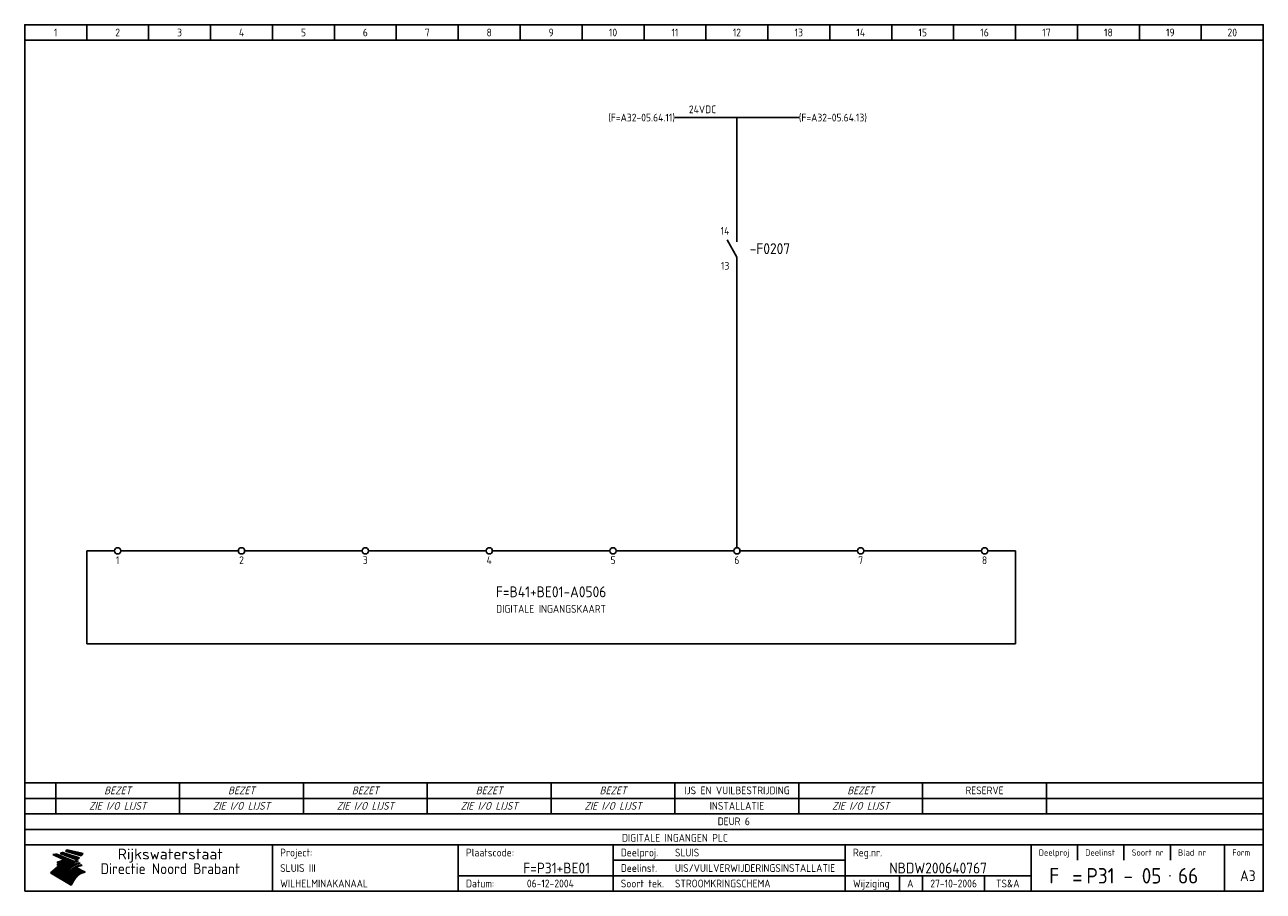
# Model space of a CAD drawing. Extents: x 10 to 410, y 10 to 290.
import ezdxf
from ezdxf.enums import TextEntityAlignment as Align

# ---------------------------------------------------------------- set-up
doc = ezdxf.new("R2010")
doc.units = 0
doc.header["$MEASUREMENT"] = 0
doc.header["$PDMODE"] = 1
for name, color, linetype in [('0-25', 7, 'CONTINUOUS'), ('0-35', 2, 'CONTINUOUS'), ('0-50', 3, 'CONTINUOUS'), ('B-25', 7, 'CONTINUOUS'), ('B-35', 2, 'CONTINUOUS'), ('S-25', 7, 'CONTINUOUS')]:
    doc.layers.add(name, color=color, linetype=linetype)
doc.styles.add('ISO', font='iso.shx')
doc.styles.get("Standard").update_dxf_attribs({"font": 'iso.shx'})

# ---------------------------------------------------------------- blocks, each defined once
blk = doc.blocks.new('0035')
at = {"layer": 'S-25'}
blk.add_circle((0, 0), 1, dxfattribs=at)
at = {"layer": 'B-25'}
blk.add_attdef('OM1', text='', height=2.5, dxfattribs=at).set_placement((0, -3.01), align=Align.MIDDLE)
blk = doc.blocks.new('0034')
at = {"layer": 'S-25'}
for p, q in [((0, 0), (0, -5)), ((0, -10), (-3.12, -4.38)), ((0, -10), (0, -15))]:
    blk.add_line(p, q, dxfattribs=at)
at = {"layer": 'B-25'}
for tag, p in [('KN1', (-2.43, -2.73)), ('KN2', (-2.43, -14.01))]:
    blk.add_attdef(tag, text='', height=2.5, dxfattribs=at).set_placement(p, align=Align.RIGHT)
blk.add_attdef('OM1', (4, -13.01), '', height=2.5, dxfattribs=at)
at = {"layer": 'B-35'}
blk.add_attdef('KT', (4.14, -8.99), '', height=3.5, dxfattribs=at)
blk = doc.blocks.new('KADERA3')
at = {"layer": '0-25'}
for p, q in [((30, 285), (30, 290)), ((50, 285), (50, 290)), ((70, 285), (70, 290)), ((90, 285), (90, 290)), ((110, 285), (110, 290)), ((130, 285), (130, 290)), ((150, 285), (150, 290)), ((170, 285), (170, 290)), ((190, 285), (190, 290)), ((210, 285), (210, 290)), ((230, 285), (230, 290)), ((250, 285), (250, 290)), ((270, 285), (270, 290)), ((290, 285), (290, 290)), ((310, 285), (310, 290)), ((330, 285), (330, 290)), ((350, 285), (350, 290)), ((370, 285), (370, 290)), ((390, 285), (390, 290)), ((10, 285), (410, 285)), ((410, 35), (10, 35)), ((410, 30), (10, 30)), ((350, 25), (350, 20)), ((365, 25), (365, 20)), ((380, 25), (380, 20)), ((200, 20), (275, 20)), ((150, 15), (335, 15)), ((292.5, 15), (292.5, 10)), ((300, 15), (300, 10)), ((320, 15), (320, 10))]:
    blk.add_line(p, q, dxfattribs=at)
at = {"layer": '0-25', "color": 7}
for p, q in [((19.1, 21.89), (25.12, 19)), ((19.1, 21.89), (25.12, 19)), ((19.17, 21.86), (20.7, 21.86)), ((19.29, 21.8), (20.83, 21.8)), ((19.4, 21.75), (20.96, 21.75)), ((19.52, 21.69), (21.09, 21.69)), ((19.64, 21.63), (21.22, 21.63)), ((19.74, 21.92), (20.56, 21.92)), ((19.75, 21.58), (21.36, 21.58)), ((19.87, 21.52), (21.49, 21.52)), ((19.99, 21.47), (21.62, 21.47)), ((20.11, 21.41), (21.75, 21.41)), ((20.22, 21.35), (21.88, 21.35)), ((20.25, 21.97), (20.43, 21.97)), ((20.34, 21.3), (22.02, 21.3)), ((20.38, 21.99), (26.02, 19.59)), ((20.38, 21.99), (26.02, 19.59)), ((20.46, 21.24), (22.15, 21.24)), ((20.57, 21.18), (22.28, 21.18)), ((20.69, 21.13), (22.41, 21.13)), ((20.81, 21.07), (22.55, 21.07)), ((20.92, 21.02), (22.68, 21.02)), ((21.04, 20.96), (22.81, 20.96)), ((21.16, 20.9), (22.94, 20.9)), ((21.27, 20.85), (23.07, 20.85)), ((21.39, 20.79), (23.21, 20.79)), ((21.47, 22.25), (26.83, 20.19)), ((21.47, 22.25), (26.83, 20.19)), ((21.49, 22.25), (23.07, 22.25)), ((21.51, 20.73), (23.34, 20.73)), ((21.6, 22.2), (23.25, 22.2)), ((21.63, 20.68), (23.47, 20.68)), ((21.65, 22.31), (22.89, 22.31)), ((21.74, 20.62), (23.6, 20.62)), ((21.75, 22.14), (23.42, 22.14)), ((21.8, 22.37), (22.71, 22.37)), ((21.86, 20.57), (23.73, 20.57)), ((21.9, 22.08), (23.6, 22.08)), ((21.94, 22.42), (22.53, 22.42)), ((21.98, 20.51), (23.87, 20.51)), ((22.04, 22.03), (23.78, 22.03)), ((22.06, 22.48), (22.36, 22.48)), ((22.09, 20.45), (24, 20.45)), ((22.18, 22.53), (27.65, 20.8)), ((22.18, 22.53), (27.65, 20.8)), ((22.19, 21.97), (23.96, 21.97)), ((22.21, 20.4), (24.13, 20.4)), ((22.33, 20.34), (24.26, 20.34)), ((22.34, 21.92), (24.13, 21.92)), ((22.37, 20), (23.08, 20)), ((22.44, 20.28), (24.4, 20.28)), ((22.48, 21.86), (24.31, 21.86)), ((22.49, 20.06), (23.04, 20.06)), ((22.56, 20.23), (24.53, 20.23)), ((22.61, 20.12), (22.93, 20.12)), ((22.63, 21.8), (24.49, 21.8)), ((22.68, 20.17), (24.66, 20.17)), ((22.71, 20.17), (22.82, 20.17)), ((23.11, 20.02), (22.77, 20.2)), ((23.11, 20.02), (22.77, 20.2)), ((22.78, 21.75), (24.67, 21.75)), ((22.79, 20.12), (24.79, 20.12)), ((22.91, 20.06), (24.92, 20.06)), ((22.92, 21.69), (24.85, 21.69)), ((23.03, 20), (25.06, 20)), ((23.07, 21.63), (25.02, 21.63)), ((23.14, 22.99), (28.22, 21.46)), ((23.14, 22.99), (28.22, 21.46)), ((23.15, 22.98), (25.33, 22.98)), ((23.22, 21.58), (25.2, 21.58)), ((23.23, 23.04), (25.09, 23.04)), ((23.32, 23.1), (24.84, 23.1)), ((23.34, 22.93), (25.57, 22.93)), ((23.36, 21.52), (25.38, 21.52)), ((23.4, 23.15), (24.6, 23.15)), ((23.49, 23.21), (24.36, 23.21)), ((23.51, 21.47), (25.56, 21.47)), ((23.52, 22.87), (25.81, 22.87)), ((23.57, 23.27), (24.12, 23.27)), ((23.64, 23.32), (23.87, 23.32)), ((23.66, 21.41), (25.74, 21.41)), ((23.7, 23.36), (28.82, 22.17)), ((23.7, 23.36), (28.82, 22.17)), ((23.71, 22.82), (26.06, 22.82)), ((23.8, 21.35), (25.91, 21.35)), ((23.9, 22.76), (26.3, 22.76)), ((23.95, 21.3), (26.09, 21.3)), ((24.09, 22.7), (26.54, 22.7)), ((24.09, 21.24), (26.27, 21.24)), ((24.24, 21.18), (26.45, 21.18)), ((24.27, 22.65), (26.78, 22.65)), ((24.39, 21.13), (26.62, 21.13)), ((24.46, 22.59), (27.03, 22.59)), ((24.53, 21.07), (26.8, 21.07)), ((24.65, 22.53), (27.27, 22.53)), ((24.68, 21.02), (26.98, 21.02)), ((24.83, 20.96), (27.16, 20.96)), ((24.84, 22.48), (27.51, 22.48)), ((24.97, 20.9), (27.34, 20.9)), ((25.02, 22.42), (27.75, 22.42)), ((25.12, 20.85), (27.51, 20.85)), ((25.21, 22.37), (28, 22.37)), ((25.27, 20.79), (27.63, 20.79)), ((25.4, 22.31), (28.24, 22.31)), ((25.41, 20.73), (27.57, 20.73)), ((25.56, 20.68), (27.51, 20.68)), ((25.58, 22.25), (28.48, 22.25)), ((25.71, 20.62), (27.44, 20.62)), ((25.77, 22.2), (28.72, 22.2)), ((25.85, 20.57), (27.37, 20.57)), ((25.96, 22.14), (28.79, 22.14)), ((26, 20.51), (27.29, 20.51)), ((26.15, 22.08), (28.75, 22.08)), ((26.15, 20.45), (27.22, 20.45)), ((26.29, 20.4), (27.14, 20.4)), ((26.33, 22.03), (28.71, 22.03)), ((26.44, 20.34), (27.06, 20.34)), ((26.52, 21.97), (28.66, 21.97)), ((26.59, 20.28), (26.97, 20.28)), ((26.71, 21.92), (28.62, 21.92)), ((26.73, 20.23), (26.89, 20.23)), ((26.9, 21.86), (28.57, 21.86)), ((27.08, 21.8), (28.52, 21.8)), ((27.27, 21.75), (28.48, 21.75)), ((27.46, 21.69), (28.43, 21.69)), ((27.65, 21.63), (28.38, 21.63)), ((27.83, 21.58), (28.33, 21.58)), ((28.02, 21.52), (28.28, 21.52)), ((28.21, 21.47), (28.22, 21.47)), ((20.58, 17.88), (18.3, 16)), ((20.58, 17.88), (18.3, 16)), ((24.94, 11.97), (18.3, 16)), ((24.94, 11.97), (18.3, 16)), ((18.31, 16.01), (20.96, 16.01)), ((18.38, 16.07), (21.46, 16.07)), ((18.45, 16.12), (21.88, 16.12)), ((18.52, 16.18), (22.15, 16.18)), ((18.59, 16.23), (22.38, 16.23)), ((18.65, 16.29), (22.58, 16.29)), ((18.72, 16.35), (22.75, 16.35)), ((18.79, 16.4), (22.91, 16.4)), ((18.86, 16.46), (20.6, 16.46)), ((18.93, 16.52), (20.6, 16.52)), ((18.99, 16.57), (20.6, 16.57)), ((19.06, 16.63), (20.6, 16.63)), ((19.13, 16.68), (20.6, 16.68)), ((19.2, 16.74), (20.6, 16.74)), ((19.27, 16.8), (20.6, 16.8)), ((19.33, 16.85), (21.07, 16.85)), ((19.4, 16.91), (21.55, 16.91)), ((19.47, 16.97), (21.88, 16.97)), ((19.54, 17.02), (22.13, 17.02)), ((19.61, 17.08), (22.34, 17.08)), ((19.67, 17.13), (20.6, 17.13)), ((19.74, 17.19), (20.6, 17.19)), ((19.81, 17.25), (20.6, 17.25)), ((19.88, 17.3), (20.6, 17.3)), ((19.95, 17.36), (20.6, 17.36)), ((20.01, 17.42), (20.6, 17.42)), ((20.08, 17.47), (20.93, 17.47)), ((20.15, 17.53), (21.26, 17.53)), ((20.22, 17.58), (21.51, 17.58)), ((20.29, 17.64), (21.72, 17.64)), ((20.35, 17.7), (21.9, 17.7)), ((20.42, 17.75), (22.07, 17.75)), ((20.49, 17.81), (22.22, 17.81)), ((20.56, 17.87), (22.36, 17.87)), ((20.6, 19.11), (20.58, 19.51)), ((20.6, 19.11), (20.58, 19.51)), ((20.58, 19.5), (22.09, 19.5)), ((20.58, 19.44), (21.95, 19.44)), ((20.59, 19.38), (21.79, 19.38)), ((20.59, 19.33), (21.62, 19.33)), ((20.59, 19.27), (21.42, 19.27)), ((20.6, 19.22), (21.2, 19.22)), ((20.6, 19.16), (20.93, 19.16)), ((20.6, 19.11), (20.69, 19.12)), ((20.6, 19.11), (20.69, 19.12)), ((20.6, 18.79), (20.77, 18.81)), ((20.6, 18.79), (20.77, 18.81)), ((20.6, 18.29), (20.6, 18.79)), ((20.6, 18.29), (20.6, 18.79)), ((20.6, 18.77), (22.46, 18.77)), ((20.6, 18.71), (22.33, 18.71)), ((20.6, 18.65), (22.19, 18.65)), ((20.6, 18.6), (22.04, 18.6)), ((20.6, 18.54), (21.87, 18.54)), ((20.6, 18.48), (21.68, 18.48)), ((20.6, 18.43), (21.46, 18.43)), ((20.6, 18.37), (21.21, 18.37)), ((20.6, 18.32), (20.87, 18.32)), ((20.6, 18.29), (20.88, 18.32)), ((20.6, 18.29), (20.88, 18.32)), ((20.6, 17.88), (20.86, 17.91)), ((20.6, 17.88), (20.86, 17.91)), ((20.6, 17.43), (20.97, 17.48)), ((20.6, 17.43), (20.97, 17.48)), ((20.6, 17.43), (20.6, 17.09)), ((20.6, 17.43), (20.6, 17.09)), ((20.6, 17.09), (21.26, 17.16)), ((20.6, 17.09), (21.26, 17.16)), ((20.6, 16.8), (21.37, 16.89)), ((20.6, 16.8), (21.37, 16.89)), ((20.6, 16.8), (20.6, 16.45)), ((20.6, 16.8), (20.6, 16.45)), ((20.6, 16.45), (21.56, 16.56)), ((20.6, 16.45), (21.56, 16.56)), ((20.6, 15.97), (21.67, 16.09)), ((20.6, 15.97), (21.67, 16.09)), ((20.7, 16.46), (23.06, 16.46)), ((20.9, 19.55), (22.23, 19.55)), ((20.9, 18.82), (22.59, 18.82)), ((20.98, 17.92), (22.5, 17.92)), ((21.02, 17.13), (22.53, 17.13)), ((21.19, 19.61), (22.35, 19.61)), ((21.2, 16.52), (23.2, 16.52)), ((21.32, 18.88), (22.71, 18.88)), ((21.32, 17.98), (22.62, 17.98)), ((21.42, 19.67), (22.47, 19.67)), ((21.47, 17.19), (22.7, 17.19)), ((21.59, 18.03), (22.74, 18.03)), ((21.61, 18.93), (22.82, 18.93)), ((21.62, 19.72), (22.59, 19.72)), ((21.72, 16.57), (23.32, 16.57)), ((21.77, 17.25), (22.85, 17.25)), ((21.8, 19.78), (22.69, 19.78)), ((21.8, 18.09), (22.85, 18.09)), ((21.84, 18.99), (22.92, 18.99)), ((21.96, 19.83), (22.79, 19.83)), ((21.99, 18.15), (22.95, 18.15)), ((22.01, 17.3), (22.99, 17.3)), ((22.03, 19.05), (23.03, 19.05)), ((22.1, 16.63), (23.44, 16.63)), ((22.11, 19.89), (22.89, 19.89)), ((22.16, 18.2), (23.05, 18.2)), ((22.21, 19.1), (23.12, 19.1)), ((22.21, 17.36), (23.12, 17.36)), ((22.24, 19.95), (22.99, 19.95)), ((22.31, 18.26), (23.15, 18.26)), ((22.36, 19.16), (23.22, 19.16)), ((22.38, 16.68), (23.56, 16.68)), ((22.39, 17.42), (23.24, 17.42)), ((22.45, 18.32), (23.24, 18.32)), ((22.51, 19.22), (23.3, 19.22)), ((22.56, 17.47), (23.36, 17.47)), ((22.59, 18.37), (23.33, 18.37)), ((22.6, 16.74), (23.66, 16.74)), ((22.64, 19.27), (23.39, 19.27)), ((22.71, 18.43), (23.42, 18.43)), ((22.71, 17.53), (23.47, 17.53)), ((22.77, 19.33), (23.47, 19.33)), ((22.79, 16.8), (23.77, 16.8)), ((22.83, 18.48), (23.5, 18.48)), ((22.84, 17.58), (23.57, 17.58)), ((22.89, 19.38), (23.55, 19.38)), ((22.94, 18.54), (23.58, 18.54)), ((22.96, 16.85), (23.86, 16.85)), ((22.97, 17.64), (23.67, 17.64)), ((23, 19.44), (23.63, 19.44)), ((23.04, 18.6), (23.66, 18.6)), ((23.1, 19.5), (23.72, 19.5)), ((23.1, 17.7), (23.77, 17.7)), ((23.12, 16.91), (23.96, 16.91)), ((23.14, 18.65), (23.74, 18.65)), ((23.15, 19.95), (25.19, 19.95)), ((23.21, 19.55), (23.8, 19.55)), ((23.21, 17.75), (23.86, 17.75)), ((23.21, 16.01), (28.9, 16.01)), ((23.24, 18.71), (23.82, 18.71)), ((23.26, 19.89), (25.32, 19.89)), ((23.26, 16.97), (24.05, 16.97)), ((23.3, 19.61), (23.88, 19.61)), ((23.32, 17.81), (23.95, 17.81)), ((23.33, 18.77), (23.91, 18.77)), ((23.37, 16.07), (29.08, 16.07)), ((23.38, 19.83), (25.45, 19.83)), ((23.39, 19.67), (23.81, 19.67)), ((23.39, 17.02), (24.14, 17.02)), ((23.42, 18.82), (23.99, 18.82)), ((23.42, 17.87), (24.03, 17.87)), ((23.45, 19.7), (23.58, 19.79)), ((23.45, 19.7), (23.58, 19.79)), ((23.48, 19.72), (23.7, 19.72)), ((23.5, 19.78), (25.58, 19.78)), ((23.51, 18.88), (24.07, 18.88)), ((23.51, 16.12), (29.27, 16.12)), ((23.52, 17.92), (24.11, 17.92)), ((23.52, 17.08), (24.22, 17.08)), ((23.54, 18.9), (24.3, 19.42)), ((23.54, 18.9), (24.3, 19.42)), ((23.56, 19.78), (23.59, 19.78)), ((23.56, 19.39), (23.9, 19.62)), ((23.56, 19.39), (23.9, 19.62)), ((23.58, 19.79), (23.9, 19.62)), ((23.58, 19.79), (23.9, 19.62)), ((23.59, 18.93), (24.15, 18.93)), ((23.61, 19.72), (25.72, 19.72)), ((23.62, 17.98), (24.2, 17.98)), ((23.63, 17.13), (24.3, 17.13)), ((23.65, 18.59), (24.62, 19.25)), ((23.65, 18.59), (24.62, 19.25)), ((29.41, 16.17), (23.65, 16.17)), ((23.67, 18.99), (24.23, 18.99)), ((23.71, 18.03), (24.28, 18.03)), ((23.73, 19.67), (25.85, 19.67)), ((23.75, 19.05), (24.32, 19.05)), ((23.75, 17.19), (24.38, 17.19)), ((23.77, 16.23), (29.47, 16.23)), ((23.79, 18.09), (24.36, 18.09)), ((23.83, 19.1), (24.4, 19.1)), ((23.85, 19.61), (25.98, 19.61)), ((23.85, 17.25), (24.46, 17.25)), ((23.88, 18.15), (24.44, 18.15)), ((23.89, 16.29), (29.36, 16.29)), ((23.92, 19.16), (24.48, 19.16)), ((23.94, 18.19), (25.23, 19.07)), ((23.94, 18.19), (25.23, 19.07)), ((23.95, 17.3), (24.55, 17.3)), ((23.96, 19.55), (25.96, 19.55)), ((23.96, 18.2), (24.53, 18.2)), ((24, 19.22), (24.56, 19.22)), ((24, 16.35), (29.24, 16.35)), ((24.04, 18.26), (24.61, 18.26)), ((24.05, 17.36), (24.63, 17.36)), ((24.06, 17.88), (25.34, 18.76)), ((24.06, 17.88), (25.34, 18.76)), ((24.08, 19.5), (25.88, 19.5)), ((24.08, 19.27), (24.58, 19.27)), ((24.11, 16.4), (29.13, 16.4)), ((24.13, 18.32), (24.69, 18.32)), ((24.14, 17.42), (24.71, 17.42)), ((24.16, 19.33), (24.47, 19.33)), ((24.2, 19.44), (25.79, 19.44)), ((24.21, 18.37), (24.77, 18.37)), ((24.21, 16.46), (29.02, 16.46)), ((24.23, 17.47), (24.79, 17.47)), ((24.24, 17.48), (25.52, 18.36)), ((24.24, 17.48), (25.52, 18.36)), ((24.25, 19.38), (24.36, 19.38)), ((24.29, 18.43), (24.85, 18.43)), ((24.3, 19.42), (24.62, 19.25)), ((24.3, 19.42), (24.62, 19.25)), ((24.31, 19.38), (25.71, 19.38)), ((24.31, 17.53), (24.87, 17.53)), ((24.31, 16.52), (28.91, 16.52)), ((24.35, 17.17), (25.64, 18.05)), ((24.35, 17.17), (25.64, 18.05)), ((24.37, 18.48), (24.94, 18.48)), ((24.39, 17.58), (24.96, 17.58)), ((24.4, 16.57), (28.79, 16.57)), ((24.43, 19.33), (25.62, 19.33)), ((24.45, 18.54), (25.02, 18.54)), ((24.47, 17.64), (25.04, 17.64)), ((24.49, 16.63), (28.68, 16.63)), ((24.54, 18.6), (25.1, 18.6)), ((24.55, 19.27), (25.54, 19.27)), ((24.56, 17.7), (25.12, 17.7)), ((24.57, 16.68), (28.57, 16.68)), ((24.62, 18.65), (25.18, 18.65)), ((24.63, 16.72), (25.91, 17.6)), ((24.63, 16.72), (25.91, 17.6)), ((24.64, 17.75), (25.2, 17.75)), ((24.66, 16.74), (28.45, 16.74)), ((24.67, 19.22), (25.45, 19.22)), ((24.7, 18.71), (25.27, 18.71)), ((24.72, 17.81), (25.29, 17.81)), ((24.74, 16.8), (28.34, 16.8)), ((24.78, 19.16), (25.37, 19.16)), ((24.78, 18.77), (25.34, 18.77)), ((24.8, 17.87), (25.37, 17.87)), ((24.82, 16.85), (28.23, 16.85)), ((24.87, 18.82), (25.4, 18.82)), ((24.89, 17.92), (25.45, 17.92)), ((24.9, 19.1), (25.28, 19.1)), ((24.9, 16.91), (28.11, 16.91)), ((24.95, 18.88), (25.45, 18.88)), ((24.97, 17.98), (25.53, 17.98)), ((24.99, 16.97), (28, 16.97)), ((25.02, 19.05), (25.2, 19.05)), ((25.03, 18.93), (25.51, 18.93)), ((25.05, 18.03), (25.61, 18.03)), ((25.07, 17.02), (27.89, 17.02)), ((25.11, 18.99), (25.57, 18.99)), ((26.02, 19.59), (25.12, 19)), ((26.02, 19.59), (25.12, 19)), ((25.13, 18.09), (25.68, 18.09)), ((25.15, 17.08), (27.77, 17.08)), ((25.19, 19.05), (25.63, 19.05)), ((25.21, 18.15), (25.75, 18.15)), ((25.23, 17.13), (27.66, 17.13)), ((25.26, 19.1), (25.7, 19.1)), ((25.3, 18.2), (25.82, 18.2)), ((25.31, 17.19), (27.55, 17.19)), ((25.33, 19.16), (25.77, 19.16)), ((25.38, 18.26), (25.89, 18.26)), ((25.39, 19.22), (25.85, 19.22)), ((25.4, 17.25), (27.43, 17.25)), ((25.46, 18.32), (25.97, 18.32)), ((25.47, 19.27), (25.93, 19.27)), ((25.48, 17.3), (27.32, 17.3)), ((25.54, 19.33), (26.03, 19.33)), ((25.54, 18.37), (26.06, 18.37)), ((25.56, 17.36), (27.21, 17.36)), ((25.62, 18.43), (26.14, 18.43)), ((25.63, 19.38), (26.13, 19.38)), ((25.64, 17.42), (27.1, 17.42)), ((25.7, 18.48), (26.24, 18.48)), ((25.72, 19.44), (26.24, 19.44)), ((25.73, 17.47), (26.98, 17.47)), ((25.79, 18.54), (26.34, 18.54)), ((25.81, 17.53), (26.87, 17.53)), ((25.82, 19.5), (26.36, 19.5)), ((25.89, 18.6), (26.46, 18.6)), ((25.89, 17.58), (26.76, 17.58)), ((25.93, 19.55), (26.53, 19.55)), ((25.96, 17.64), (26.64, 17.64)), ((25.99, 18.65), (26.58, 18.65)), ((26.04, 17.7), (26.59, 17.7)), ((26.06, 19.61), (26.85, 19.61)), ((26.1, 18.71), (26.72, 18.71)), ((26.12, 17.75), (26.67, 17.75)), ((26.2, 17.81), (26.76, 17.81)), ((26.21, 19.67), (27.23, 19.67)), ((26.23, 18.77), (26.89, 18.77)), ((26.29, 17.87), (26.86, 17.87)), ((26.37, 18.82), (27.09, 18.82)), ((26.39, 17.92), (26.97, 17.92)), ((26.44, 19.72), (27.18, 19.72)), ((26.49, 17.98), (27.09, 17.98)), ((26.53, 18.88), (27.34, 18.88)), ((26.56, 17.68), (29.54, 16.2)), ((26.56, 17.68), (29.54, 16.2)), ((26.6, 18.03), (27.22, 18.03)), ((26.72, 18.09), (27.38, 18.09)), ((26.73, 18.93), (27.66, 18.93)), ((26.85, 18.15), (27.56, 18.15)), ((26.99, 18.99), (27.9, 18.99)), ((27, 18.2), (27.8, 18.2)), ((27.13, 19.78), (27.25, 19.64)), ((27.13, 19.78), (27.25, 19.64)), ((27.18, 18.26), (28.13, 18.26)), ((27.26, 19.05), (27.84, 19.05)), ((27.39, 18.32), (28.47, 18.32)), ((27.7, 18.37), (28.49, 18.37)), ((27.78, 19.1), (27.93, 18.96)), ((27.78, 19.1), (27.93, 18.96)), ((28, 18.43), (28.44, 18.43)), ((28.29, 15.83), (29.54, 16.2)), ((28.29, 15.83), (29.54, 16.2)), ((28.39, 18.48), (28.54, 18.32)), ((28.39, 18.48), (28.54, 18.32)), ((29.54, 16.2), (29.45, 16.17)), ((29.54, 16.2), (29.45, 16.17)), ((29.46, 16.18), (29.47, 16.18)), ((18.38, 15.95), (20.6, 15.95)), ((18.47, 15.9), (20.6, 15.9)), ((18.57, 15.84), (20.6, 15.84)), ((18.66, 15.78), (20.6, 15.78)), ((18.75, 15.73), (20.6, 15.73)), ((18.85, 15.67), (20.6, 15.67)), ((18.94, 15.62), (20.6, 15.62)), ((19.03, 15.56), (27.83, 15.56)), ((19.12, 15.5), (27.75, 15.5)), ((19.22, 15.45), (27.66, 15.45)), ((19.31, 15.39), (27.58, 15.39)), ((19.4, 15.33), (27.5, 15.33)), ((19.49, 15.28), (27.43, 15.28)), ((19.59, 15.22), (27.36, 15.22)), ((19.68, 15.17), (27.29, 15.17)), ((19.77, 15.11), (27.22, 15.11)), ((19.86, 15.05), (27.15, 15.05)), ((19.96, 15), (27.09, 15)), ((20.05, 14.94), (27.02, 14.94)), ((20.14, 14.88), (26.96, 14.88)), ((20.24, 14.83), (26.9, 14.83)), ((20.33, 14.77), (26.84, 14.77)), ((20.42, 14.72), (26.79, 14.72)), ((20.51, 14.66), (26.73, 14.66)), ((20.6, 15.97), (20.6, 15.58)), ((20.6, 15.97), (20.6, 15.58)), ((20.6, 15.58), (21.95, 15.73)), ((20.6, 15.58), (21.95, 15.73)), ((20.61, 14.6), (26.68, 14.6)), ((20.7, 14.55), (26.62, 14.55)), ((20.79, 14.49), (26.57, 14.49)), ((20.88, 14.43), (26.52, 14.43)), ((20.94, 15.62), (27.92, 15.62)), ((20.98, 14.38), (26.47, 14.38)), ((21.07, 14.32), (26.42, 14.32)), ((21.16, 14.27), (26.38, 14.27)), ((21.25, 14.21), (26.33, 14.21)), ((21.35, 14.15), (26.29, 14.15)), ((21.44, 14.1), (26.24, 14.1)), ((21.45, 15.67), (28.01, 15.67)), ((21.53, 14.04), (26.2, 14.04)), ((21.63, 13.98), (26.16, 13.98)), ((21.72, 13.93), (26.12, 13.93)), ((21.81, 13.87), (26.08, 13.87)), ((21.9, 13.82), (26.04, 13.82)), ((21.96, 15.73), (28.11, 15.73)), ((22, 13.76), (26, 13.76)), ((22.09, 13.7), (25.96, 13.7)), ((22.18, 13.65), (25.93, 13.65)), ((22.27, 13.59), (25.89, 13.59)), ((22.34, 15.78), (28.21, 15.78)), ((22.37, 13.53), (25.86, 13.53)), ((22.46, 13.48), (25.82, 13.48)), ((22.55, 13.42), (25.79, 13.42)), ((22.62, 15.84), (28.33, 15.84)), ((22.65, 13.37), (25.76, 13.37)), ((22.74, 13.31), (25.73, 13.31)), ((22.83, 13.25), (25.69, 13.25)), ((22.84, 15.9), (28.52, 15.9)), ((22.92, 13.2), (25.66, 13.2)), ((23.02, 13.14), (25.63, 13.14)), ((23.04, 15.95), (28.71, 15.95)), ((23.11, 13.08), (25.59, 13.08)), ((23.2, 13.03), (25.56, 13.03)), ((23.29, 12.97), (25.53, 12.97)), ((23.39, 12.92), (25.5, 12.92)), ((23.48, 12.86), (25.46, 12.86)), ((23.57, 12.8), (25.43, 12.8)), ((23.66, 12.75), (25.4, 12.75)), ((23.76, 12.69), (25.36, 12.69)), ((23.85, 12.63), (25.33, 12.63)), ((23.94, 12.58), (25.3, 12.58)), ((24.04, 12.52), (25.26, 12.52)), ((24.13, 12.47), (25.23, 12.47)), ((24.22, 12.41), (25.2, 12.41)), ((24.31, 12.35), (25.17, 12.35)), ((24.41, 12.3), (25.13, 12.3)), ((24.5, 12.24), (25.1, 12.24)), ((24.59, 12.18), (25.07, 12.18)), ((24.68, 12.13), (25.03, 12.13)), ((24.78, 12.07), (25, 12.07)), ((24.87, 12.02), (24.97, 12.02)), ((24.94, 11.97), (25.81, 13.45)), ((24.94, 11.97), (25.81, 13.45))]:
    blk.add_line(p, q, dxfattribs=at)
for centre, radius, start, end in [((19.15, 29.7), 7.8, 269.6055, 279.0886), ((19.15, 29.7), 7.8, 269.6055, 279.0886), ((19.93, 25.38), 5.91, 276.3402, 298.7463), ((19.93, 25.38), 5.91, 276.3402, 298.7463), ((19.84, 25.09), 6.03, 278.129, 302.868), ((19.84, 25.09), 6.03, 278.129, 302.868), ((19.84, 27.26), 5.27, 288.0217, 296.3084), ((19.84, 27.26), 5.27, 288.0217, 296.3084), ((20.49, 27.56), 5.28, 300.0654, 307.393), ((20.49, 27.56), 5.28, 300.0654, 307.393), ((24.11, 24.7), 5.26, 301.1147, 312.2814), ((24.11, 24.7), 5.26, 301.1147, 312.2814), ((21.95, 27.32), 8.59, 316.9248, 323.1399), ((21.95, 27.32), 8.59, 316.9248, 323.1399), ((20.21, 23.78), 5.91, 273.6149, 304.3803), ((20.21, 23.78), 5.91, 273.6149, 304.3803), ((20.35, 24.56), 5.76, 274.164, 302.5474), ((20.35, 24.56), 5.76, 274.164, 302.5474), ((20.05, 24.28), 6.02, 277.9472, 305.7139), ((20.05, 24.28), 6.02, 277.9472, 305.7139), ((20.04, 23.49), 6.09, 278.8115, 306.4242), ((20.04, 23.49), 6.09, 278.8115, 306.4242), ((20.53, 23.07), 5.96, 277.0519, 304.973), ((20.53, 23.07), 5.96, 277.0519, 304.973), ((20.72, 22.76), 5.91, 276.3402, 304.3803), ((20.72, 22.76), 5.91, 276.3402, 304.3803), ((21.06, 22.34), 5.81, 274.9043, 303.1745), ((21.06, 22.34), 5.81, 274.9043, 303.1745), ((20.82, 22.06), 6.04, 278.1111, 305.8489), ((20.82, 22.06), 6.04, 278.1111, 305.8489), ((21.3, 21.6), 5.91, 276.3402, 304.3803), ((21.3, 21.6), 5.91, 276.3402, 304.3803), ((27.05, 17.17), 2.63, 107.4286, 133.7799), ((27.05, 17.17), 2.63, 107.4286, 133.7799), ((27.45, 16.91), 2.81, 110.4143, 138.7411), ((27.45, 16.91), 2.81, 110.4143, 138.7411), ((27.57, 15.64), 3.4, 98.1566, 126.9045), ((27.57, 15.64), 3.4, 98.1566, 126.9045), ((27.91, 15.54), 3.39, 100.5835, 132.088), ((27.91, 15.54), 3.39, 100.5835, 132.088), ((28.21, 14.74), 3.67, 95.7581, 128.7216), ((28.21, 14.74), 3.67, 95.7581, 128.7216), ((27.01, 16.84), 2.93, 87.7348, 104.8316), ((27.01, 16.84), 2.93, 87.7348, 104.8316), ((27.37, 15.71), 3.93, 91.7838, 103.2817), ((27.37, 15.71), 3.93, 91.7838, 103.2817), ((28.4, 15.05), 3.21, 96.3886, 125.0052), ((28.4, 15.05), 3.21, 96.3886, 125.0052), ((27.82, 16.31), 2.8, 90.634, 105.1984), ((27.82, 16.31), 2.8, 90.634, 105.1984), ((28.19, 15.04), 3.93, 93.8342, 103.2817), ((28.19, 15.04), 3.93, 93.8342, 103.2817), ((28.58, 15.69), 2.8, 93.8141, 105.1984), ((28.58, 15.69), 2.8, 93.8141, 105.1984), ((28.95, 14.41), 3.93, 96.0135, 103.2817), ((28.95, 14.41), 3.93, 96.0135, 103.2817), ((31.24, 10.26), 6.3, 117.9568, 149.6251), ((31.24, 10.26), 6.3, 117.9568, 149.6251)]:
    blk.add_arc(centre, radius, start, end, dxfattribs=at)
at = {"layer": '0-35'}
for p, q in [((90, 25), (90, 10)), ((150, 25), (150, 10)), ((200, 25), (200, 10)), ((275, 25), (275, 10)), ((335, 25), (335, 10)), ((397.5, 25), (397.5, 10))]:
    blk.add_line(p, q, dxfattribs=at)
at = {"layer": '0-50'}
for p, q in [((10, 25), (410, 25)), ((348.75, 15), (351.25, 15)), ((348.75, 13.5), (351.25, 13.5))]:
    blk.add_line(p, q, dxfattribs=at)
blk.add_lwpolyline([(10, 10), (410, 10), (410, 290), (10, 290)], close=True, dxfattribs=at)
at = {"layer": '0-50', "const_width": 0.25}
blk.add_lwpolyline([(379.75, 15, 1), (380, 15, 1)], format="xyb", close=True, dxfattribs=at)
at = {"layer": '0-25', "style": 'ISO'}
for s, height, p in [('Project:', 2.5, (92.5, 22.5)), ('Plaatscode:', 2.5, (152.5, 22.5)), ('Deelproj.', 2.5, (202.5, 22.5)), ('Reg.nr.', 2.5, (277.5, 22.5)), ('Deelproj', 2, (337.5, 22.5)), ('Deelinst', 2, (352.5, 22.5)), ('Soort nr', 2, (367.5, 22.5)), ('Blad nr', 2, (382.5, 22.5)), ('Form', 2, (400, 22.5)), ('Deelinst.', 2.5, (202.5, 17.5)), ('Datum:', 2.5, (152.5, 12.5)), ('Soort tek.', 2.5, (202.5, 12.5)), ('Wijziging', 2.5, (277.5, 12.5))]:
    blk.add_text(s, height=height, dxfattribs=at).set_placement(p, align=Align.MIDDLE_LEFT)
for tag, p in [('STR1', (20, 287.5)), ('STR2', (40, 287.5)), ('STR3', (60, 287.5)), ('STR4', (80, 287.5)), ('STR5', (100, 287.5)), ('STR6', (120, 287.5)), ('STR7', (140, 287.5)), ('STR8', (160, 287.5)), ('STR9', (180, 287.5)), ('STR10', (200, 287.5)), ('STR11', (220, 287.5)), ('STR12', (240, 287.5)), ('STR13', (260, 287.5)), ('STR14', (280, 287.5)), ('STR15', (300, 287.5)), ('STR16', (320, 287.5)), ('STR17', (340, 287.5)), ('STR18', (360, 287.5)), ('STR19', (380, 287.5)), ('STR20', (400, 287.5)), ('W', (180, 12.5)), ('Z', (310, 12.5)), ('Y', (327.5, 12.5))]:
    blk.add_attdef(tag, text='', height=2.5, dxfattribs=at).set_placement(p, align=Align.MIDDLE)
for tag, p in [('N', (220, 22.5)), ('B', (92.5, 17.5)), ('P', (220, 17.5)), ('C', (92.5, 12.5)), ('U', (220, 12.5)), ('REV', (295, 12.5))]:
    blk.add_attdef(tag, text='', height=2.5, dxfattribs=at).set_placement(p, align=Align.MIDDLE_LEFT)
at = {"layer": '0-35', "style": 'ISO', "width": 1.00614}
blk.add_text('Rijkswaterstaat', height=3.5, dxfattribs=at).set_placement((40, 20.28), (74, 20.28), align=Align.FIT)
at = {"layer": '0-35', "color": 2, "style": 'ISO', "width": 0.948867}
blk.add_text('Directie Noord Brabant', height=3.5, dxfattribs=at).set_placement((34.5, 15.53), (79.5, 15.53), align=Align.FIT)
at = {"layer": '0-35', "style": 'ISO'}
for tag, p in [('X', (178.5, 17.5)), ('FORM', (402.5, 15))]:
    blk.add_attdef(tag, text='', height=3.5, dxfattribs=at).set_placement(p, align=Align.MIDDLE_LEFT)
blk.add_attdef('RNR', text='', height=3.5, dxfattribs=at).set_placement((305, 17.5), align=Align.MIDDLE)
at = {"layer": '0-50', "style": 'ISO'}
for tag, p in [('M', (342.5, 15)), ('O', (365, 15))]:
    blk.add_attdef(tag, text='', height=5, dxfattribs=at).set_placement(p, align=Align.MIDDLE)
blk.add_attdef('Q', text='', height=5, dxfattribs=at).set_placement((382.5, 15), align=Align.MIDDLE_LEFT)

msp = doc.modelspace()

# ---------------------------------------------------------------- linework, layer by layer
at = {"layer": '0-25'}
for p, q in [((10, 45), (410, 45)), ((10, 40), (410, 40))]:
    msp.add_line(p, q, dxfattribs=at)
at = {"layer": 'S-25'}
for p, q in [((220, 260), (260, 260)), ((240, 219.88), (240, 260)), ((240, 219.88), (240, 259.88)), ((240, 209.88), (240, 121)), ((30, 90), (30, 120)), ((30, 120), (39, 120)), ((79, 120), (41, 120)), ((119, 120), (81, 120)), ((81, 120), (81, 120)), ((159, 120), (121, 120)), ((199, 120), (161, 120)), ((239, 120), (201, 120)), ((279, 120), (241, 120)), ((319, 120), (281, 120)), ((321, 120), (330, 120)), ((330, 120), (330, 90)), ((330, 90), (30, 90)), ((10, 45), (10, 25)), ((10, 45), (10, 25)), ((20, 45), (20, 35)), ((60, 45), (60, 35)), ((100, 45), (100, 35)), ((140, 45), (140, 35)), ((180, 45), (180, 35)), ((220, 45), (220, 35)), ((260, 45), (260, 35)), ((300, 45), (300, 35)), ((340, 45), (340, 35))]:
    msp.add_line(p, q, dxfattribs=at)
for p in [(168.25, 215), (168.25, 215), (168.25, 215), (175.5, 215), (175.5, 215), (175.5, 215), (182.75, 215), (182.75, 215), (182.75, 215), (180, 105), (40, 55), (180, 50), (180, 50)]:
    msp.add_point(p, dxfattribs=at)
at = {"layer": 'S-25', "linetype": 'Continuous'}
msp.add_point((85, 124.5), dxfattribs=at)
msp.add_point((85, 124.5), dxfattribs=at)

# ---------------------------------------------------------------- block references
at = {"layer": 'S-25'}
ref = msp.add_blockref('KADERA3', (0, 0), dxfattribs=at)
ref.add_attrib('B', 'SLUIS III', dxfattribs={"layer": '0-25', "height": 2.5, "style": 'ISO'}).set_placement((92.5, 17.5), align=Align.MIDDLE_LEFT)
ref.add_attrib('C', 'WILHELMINAKANAAL', dxfattribs={"layer": '0-25', "height": 2.5, "style": 'ISO'}).set_placement((92.5, 12.5), align=Align.MIDDLE_LEFT)
ref.add_attrib('N', 'SLUIS', dxfattribs={"layer": '0-25', "height": 2.5, "style": 'ISO'}).set_placement((220, 22.5), align=Align.MIDDLE_LEFT)
ref.add_attrib('P', 'UIS/VUILVERWIJDERINGSINSTALLATIE', dxfattribs={"layer": '0-25', "height": 2.5, "style": 'ISO'}).set_placement((220, 17.5), align=Align.MIDDLE_LEFT)
ref.add_attrib('U', 'STROOMKRINGSCHEMA', dxfattribs={"layer": '0-25', "height": 2.5, "style": 'ISO'}).set_placement((220, 12.5), align=Align.MIDDLE_LEFT)
ref.add_attrib('M', 'F', dxfattribs={"layer": '0-50', "height": 5, "style": 'ISO'}).set_placement((342.5, 15), align=Align.MIDDLE)
ref.add_attrib('O', 'P31 - 05', dxfattribs={"layer": '0-50', "height": 5, "style": 'ISO'}).set_placement((365, 15), align=Align.MIDDLE)
ref.add_attrib('Q', '66', dxfattribs={"layer": '0-50', "height": 5, "style": 'ISO'}).set_placement((382.5, 15), align=Align.MIDDLE_LEFT)
ref.add_attrib('X', 'F=P31+BE01', dxfattribs={"layer": '0-35', "height": 3.5, "style": 'ISO'}).set_placement((171, 17.5), align=Align.MIDDLE_LEFT)
ref.add_attrib('RNR', 'NBDW200640767', dxfattribs={"layer": '0-35', "height": 3.5, "style": 'ISO'}).set_placement((305, 17.5), align=Align.MIDDLE)
ref.add_attrib('W', '06-12-2004', dxfattribs={"layer": '0-25', "height": 2.5, "style": 'ISO'}).set_placement((179.75, 12.5), align=Align.MIDDLE)
ref.add_attrib('FORM', 'A3', dxfattribs={"layer": '0-35', "height": 3.5, "style": 'ISO'}).set_placement((402.5, 15), align=Align.MIDDLE_LEFT)
ref.add_attrib('REV', 'A', dxfattribs={"layer": '0-25', "height": 2.5, "style": 'ISO'}).set_placement((295, 12.5), align=Align.MIDDLE_LEFT)
ref.add_attrib('Z', '27-10-2006', dxfattribs={"layer": '0-25', "height": 2.5, "style": 'ISO'}).set_placement((310, 12.5), align=Align.MIDDLE)
ref.add_attrib('Y', 'TS&A', dxfattribs={"layer": '0-25', "height": 2.5, "style": 'ISO'}).set_placement((327.5, 12.5), align=Align.MIDDLE)
ref.add_attrib('STR1', '1', dxfattribs={"layer": '0-25', "height": 2.5, "style": 'ISO'}).set_placement((20, 287.5), align=Align.MIDDLE)
ref.add_attrib('STR2', '2', dxfattribs={"layer": '0-25', "height": 2.5, "style": 'ISO'}).set_placement((40, 287.5), align=Align.MIDDLE)
ref.add_attrib('STR3', '3', dxfattribs={"layer": '0-25', "height": 2.5, "style": 'ISO'}).set_placement((60, 287.5), align=Align.MIDDLE)
ref.add_attrib('STR4', '4', dxfattribs={"layer": '0-25', "height": 2.5, "style": 'ISO'}).set_placement((80, 287.5), align=Align.MIDDLE)
ref.add_attrib('STR5', '5', dxfattribs={"layer": '0-25', "height": 2.5, "style": 'ISO'}).set_placement((100, 287.5), align=Align.MIDDLE)
ref.add_attrib('STR6', '6', dxfattribs={"layer": '0-25', "height": 2.5, "style": 'ISO'}).set_placement((120, 287.5), align=Align.MIDDLE)
ref.add_attrib('STR7', '7', dxfattribs={"layer": '0-25', "height": 2.5, "style": 'ISO'}).set_placement((140, 287.5), align=Align.MIDDLE)
ref.add_attrib('STR8', '8', dxfattribs={"layer": '0-25', "height": 2.5, "style": 'ISO'}).set_placement((160, 287.5), align=Align.MIDDLE)
ref.add_attrib('STR9', '9', dxfattribs={"layer": '0-25', "height": 2.5, "style": 'ISO'}).set_placement((180, 287.5), align=Align.MIDDLE)
ref.add_attrib('STR10', '10', dxfattribs={"layer": '0-25', "height": 2.5, "style": 'ISO'}).set_placement((200, 287.5), align=Align.MIDDLE)
ref.add_attrib('STR11', '11', dxfattribs={"layer": '0-25', "height": 2.5, "style": 'ISO'}).set_placement((220, 287.5), align=Align.MIDDLE)
ref.add_attrib('STR12', '12', dxfattribs={"layer": '0-25', "height": 2.5, "style": 'ISO'}).set_placement((240, 287.5), align=Align.MIDDLE)
ref.add_attrib('STR13', '13', dxfattribs={"layer": '0-25', "height": 2.5, "style": 'ISO'}).set_placement((260, 287.5), align=Align.MIDDLE)
ref.add_attrib('STR14', '14', dxfattribs={"layer": '0-25', "height": 2.5, "style": 'ISO'}).set_placement((280, 287.5), align=Align.MIDDLE)
ref.add_attrib('STR15', '15', dxfattribs={"layer": '0-25', "height": 2.5, "style": 'ISO'}).set_placement((300, 287.5), align=Align.MIDDLE)
ref.add_attrib('STR16', '16', dxfattribs={"layer": '0-25', "height": 2.5, "style": 'ISO'}).set_placement((320, 287.5), align=Align.MIDDLE)
ref.add_attrib('STR17', '17', dxfattribs={"layer": '0-25', "height": 2.5, "style": 'ISO'}).set_placement((340, 287.5), align=Align.MIDDLE)
ref.add_attrib('STR18', '18', dxfattribs={"layer": '0-25', "height": 2.5, "style": 'ISO'}).set_placement((360, 287.5), align=Align.MIDDLE)
ref.add_attrib('STR19', '19', dxfattribs={"layer": '0-25', "height": 2.5, "style": 'ISO'}).set_placement((380, 287.5), align=Align.MIDDLE)
ref.add_attrib('STR20', '20', dxfattribs={"layer": '0-25', "height": 2.5, "style": 'ISO'}).set_placement((400, 287.5), align=Align.MIDDLE)
for name, p, values in [('0034', (240, 224.88), {'KT': '-F0207', 'KN1': '14', 'KN2': '13'}), ('0035', (40, 120), {'OM1': '1'}), ('0035', (80, 120), {'OM1': '2'}), ('0035', (120, 120), {'OM1': '3'}), ('0035', (160, 120), {'OM1': '4'}), ('0035', (200, 120), {'OM1': '5'}), ('0035', (240, 120), {'OM1': '6'}), ('0035', (280, 120), {'OM1': '7'}), ('0035', (320, 120), {'OM1': '8'})]:
    msp.add_blockref(name, p, dxfattribs=at).add_auto_attribs(values)

# ---------------------------------------------------------------- texts
at = {"layer": 'B-25', "style": 'ISO'}
msp.add_text('(F=A32-05.64.11)', height=2.5, dxfattribs=at).set_placement((220, 260), align=Align.MIDDLE_RIGHT)
msp.add_text('24VDC', height=2.5, dxfattribs=at).set_placement((224.5, 261.42))
msp.add_text('(F=A32-05.64.13)', height=2.5, dxfattribs=at).set_placement((260, 260), align=Align.MIDDLE_LEFT)
at = {"layer": 'B-25'}
msp.add_text('DIGITALE INGANGSKAART', height=2.5, dxfattribs=at).set_placement((180, 100), align=Align.CENTER)
at = {"layer": 'B-25', "style": 'ISO', "oblique": 15}
for s, p in [('BEZET', (40, 41.34)), ('BEZET', (80, 41.34)), ('BEZET', (120, 41.34)), ('BEZET', (160, 41.34)), ('BEZET', (200, 41.34)), ('BEZET', (280, 41.34)), ('ZIE I/O LIJST', (40, 36.34)), ('ZIE I/O LIJST', (80, 36.34)), ('ZIE I/O LIJST', (120, 36.34)), ('ZIE I/O LIJST', (160, 36.34)), ('ZIE I/O LIJST', (200, 36.34)), ('ZIE I/O LIJST', (280, 36.34))]:
    msp.add_text(s, height=2.5, dxfattribs=at).set_placement(p, align=Align.CENTER)
at = {"layer": 'B-25', "style": 'ISO'}
for s, p in [('IJS EN VUILBESTRIJDING', (240, 41.34)), ('RESERVE', (320, 41.34)), ('INSTALLATIE', (240, 36.34)), ('DEUR 6', (239, 31.34)), ('DIGITALE INGANGEN PLC', (220, 26))]:
    msp.add_text(s, height=2.5, dxfattribs=at).set_placement(p, align=Align.CENTER)
at = {"layer": 'B-35'}
msp.add_text('F=B41+BE01-A0506', height=3.5, dxfattribs=at).set_placement((180, 105), align=Align.CENTER)

doc.saveas('drawing.dxf')
